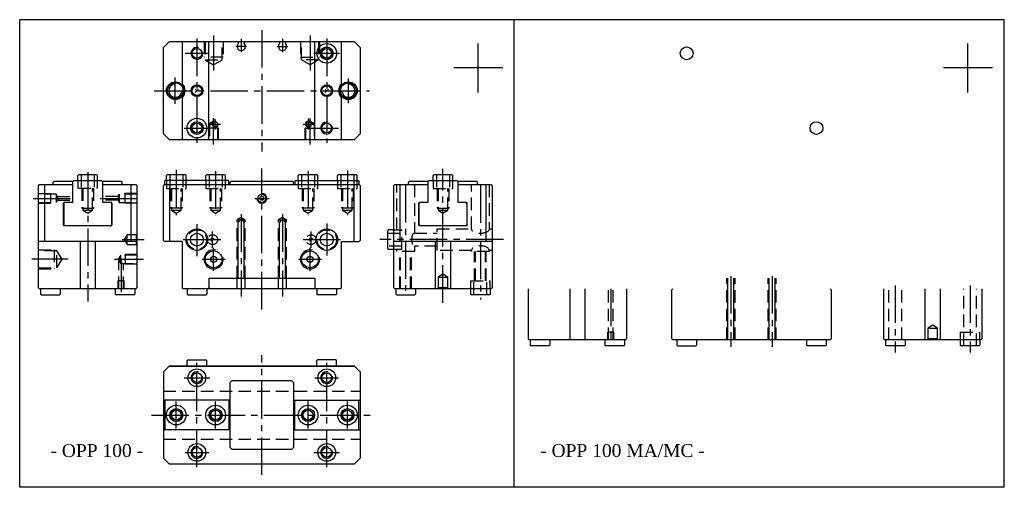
# Model space of a CAD drawing. Header units: millimetres. Extents: x 771 to 1272, y -229 to 9.
import ezdxf

# ---------------------------------------------------------------- set-up
doc = ezdxf.new("R2010")
doc.units = ezdxf.units.MM
doc.linetypes.add('CENTER2', pattern=[28.575, 19.05, -3.175, 3.175, -3.175])
doc.linetypes.add('DASHED2', pattern=[9.525, 6.35, -3.175])
doc.layers.add('1', color=2, linetype='DASHED2')
doc.layers.add('2', color=1, linetype='CENTER2')
doc.styles.get("Standard").update_dxf_attribs({"font": 'isocp.shx', "bigfont": 'chineset.shx'})

msp = doc.modelspace()

# ---------------------------------------------------------------- linework, layer by layer
at = {"color": 7}
for p, q in [((771.03, -228.62), (771.03, 9.15)), ((1059.12, 9.15), (771.03, 9.15)), ((1271.5, 9.15), (978.02, 9.15)), ((1022.39, -228.62), (1022.39, 9.15)), ((1022.39, -228.62), (1022.39, 9.15)), ((1271.5, -228.62), (1271.5, 9.15)), ((847.12, -1.96), (844.12, -4.96)), ((844.12, -48.96), (844.12, -4.96)), ((847.12, -1.96), (941.12, -1.96)), ((853.62, -1.96), (853.62, -23.39)), ((867.12, -51.96), (867.12, -1.96)), ((882.12, -2.16), (881.92, -1.96)), ((882.12, -2.16), (882.12, -2.99)), ((885.32, -1.96), (885.12, -2.16)), ((885.12, -2.16), (885.12, -2.99)), ((902.92, -1.96), (903.12, -2.16)), ((903.12, -2.16), (903.12, -2.99)), ((906.12, -2.16), (906.32, -1.96)), ((906.12, -2.16), (906.12, -2.99)), ((921.12, -51.96), (921.12, -1.96)), ((934.62, -23.39), (934.62, -1.96)), ((944.12, -4.96), (941.12, -1.96)), ((944.12, -4.96), (944.12, -48.96)), ((1004.12, -27.88), (1004.12, -2.88)), ((1253.02, -27.88), (1253.02, -2.88)), ((1016.62, -15.38), (991.62, -15.38)), ((1265.52, -15.38), (1240.52, -15.38)), ((861.12, -26.96), (860.27, -26.11)), ((860.27, -27.81), (861.96, -26.11)), ((927.12, -26.96), (926.27, -26.11)), ((926.27, -27.81), (927.96, -26.11)), ((853.62, -30.53), (853.62, -51.96)), ((934.62, -51.96), (934.62, -30.53)), ((844.12, -48.96), (847.12, -51.96)), ((941.12, -51.96), (944.12, -48.96)), ((941.12, -51.96), (847.12, -51.96)), ((800.62, -70), (800.92, -69.7)), ((800.62, -72.7), (800.62, -70)), ((810.32, -69.7), (800.92, -69.7)), ((810.32, -69.7), (810.62, -70)), ((810.62, -72.7), (810.62, -70)), ((845.62, -70), (845.92, -69.7)), ((845.62, -72.7), (845.62, -70)), ((855.32, -69.7), (845.92, -69.7)), ((855.32, -69.7), (855.62, -70)), ((855.62, -72.7), (855.62, -70)), ((865.62, -70), (865.92, -69.7)), ((865.62, -72.7), (865.62, -70)), ((875.32, -69.7), (865.92, -69.7)), ((875.32, -69.7), (875.62, -70)), ((875.62, -72.7), (875.62, -70)), ((912.62, -70), (912.92, -69.7)), ((912.62, -72.7), (912.62, -70)), ((922.32, -69.7), (912.92, -69.7)), ((922.32, -69.7), (922.62, -70)), ((922.62, -72.7), (922.62, -70)), ((932.62, -70), (932.92, -69.7)), ((932.62, -72.7), (932.62, -70)), ((942.32, -69.7), (932.92, -69.7)), ((942.32, -69.7), (942.62, -70)), ((942.62, -72.7), (942.62, -70)), ((981.19, -70), (981.49, -69.7)), ((981.19, -72.7), (981.19, -70)), ((990.89, -69.7), (981.49, -69.7)), ((990.89, -69.7), (991.19, -70)), ((991.19, -72.7), (991.19, -70)), ((780.72, -75.1), (781.12, -74.7)), ((781.12, -74.7), (798.12, -74.7)), ((783.62, -74.7), (783.62, -103.7)), ((788.42, -73.2), (788.12, -73.5)), ((788.12, -74.7), (788.12, -73.5)), ((798.12, -73.2), (788.42, -73.2)), ((798.12, -73.2), (798.62, -72.7)), ((798.12, -83.3), (798.12, -73.2)), ((798.62, -72.7), (812.62, -72.7)), ((812.62, -72.7), (813.12, -73.2)), ((813.12, -73.2), (813.12, -83.3)), ((822.82, -73.2), (813.12, -73.2)), ((813.12, -74.7), (830.12, -74.7)), ((822.82, -73.2), (823.12, -73.5)), ((823.12, -74.7), (823.12, -73.5)), ((827.62, -103.7), (827.62, -74.7)), ((830.52, -75.1), (830.12, -74.7)), ((844.12, -75.2), (844.62, -74.7)), ((844.92, -72.7), (844.62, -73)), ((844.62, -73), (844.62, -74.7)), ((844.62, -74.7), (943.62, -74.7)), ((877.02, -72.7), (844.92, -72.7)), ((847.12, -75.2), (846.62, -74.7)), ((877.32, -73), (877.02, -72.7)), ((877.32, -74.7), (877.32, -73)), ((878.02, -73.5), (878.32, -73.2)), ((878.02, -74.7), (878.02, -73.5)), ((909.92, -73.2), (878.32, -73.2)), ((909.92, -73.2), (910.22, -73.5)), ((910.22, -74.7), (910.22, -73.5)), ((910.92, -73), (911.22, -72.7)), ((910.92, -73), (910.92, -74.7)), ((911.22, -72.7), (943.32, -72.7)), ((941.62, -74.7), (941.12, -75.2)), ((943.62, -73), (943.32, -72.7)), ((943.62, -74.7), (943.62, -73)), ((943.62, -74.7), (944.12, -75.2)), ((961.69, -74.7), (961.29, -75.1)), ((961.69, -74.7), (978.69, -74.7)), ((964.19, -74.7), (964.19, -103.7)), ((968.99, -73.2), (968.69, -73.5)), ((968.69, -74.7), (968.69, -73.5)), ((978.69, -73.2), (968.99, -73.2)), ((978.69, -73.2), (979.19, -72.7)), ((978.69, -83.3), (978.69, -73.2)), ((979.19, -72.7), (993.19, -72.7)), ((993.19, -72.7), (993.69, -73.2)), ((993.69, -73.2), (993.69, -83.3)), ((1003.39, -73.2), (993.69, -73.2)), ((993.69, -74.7), (1010.69, -74.7)), ((1003.39, -73.2), (1003.69, -73.5)), ((1003.69, -74.7), (1003.69, -73.5)), ((1008.19, -103.7), (1008.19, -74.7)), ((1011.19, -75.2), (1010.69, -74.7)), ((780.62, -127.2), (780.62, -75.2)), ((830.52, -75.1), (830.52, -95.7)), ((844.12, -103.2), (844.12, -75.2)), ((847.12, -75.2), (847.12, -103.7)), ((941.12, -103.7), (941.12, -75.2)), ((944.12, -75.2), (944.12, -103.2)), ((961.29, -95.7), (961.29, -75.1)), ((1011.19, -75.2), (1011.19, -127.2)), ((793.32, -95.3), (793.32, -84.1)), ((793.42, -84.3), (794.02, -83.7)), ((793.42, -84.3), (793.42, -95.1)), ((793.72, -83.7), (797.72, -83.7)), ((813.52, -83.7), (817.52, -83.7)), ((817.82, -84.3), (817.22, -83.7)), ((817.82, -84.3), (817.22, -83.7)), ((817.82, -84.3), (817.82, -95.1)), ((817.92, -95.3), (817.92, -84.1)), ((973.89, -95.3), (973.89, -84.1)), ((973.99, -84.3), (974.59, -83.7)), ((973.99, -84.3), (973.99, -95.1)), ((974.29, -83.7), (978.29, -83.7)), ((994.09, -83.7), (998.09, -83.7)), ((998.39, -84.3), (997.79, -83.7)), ((998.39, -84.3), (998.39, -95.1)), ((998.49, -95.7), (998.49, -84.1)), ((882.12, -122.3), (882.12, -94.15)), ((885.12, -122.3), (885.12, -94.15)), ((903.12, -122.3), (903.12, -94.15)), ((906.12, -122.3), (906.12, -94.15)), ((794.02, -95.7), (793.42, -95.1)), ((794.02, -95.7), (793.42, -95.1)), ((817.52, -95.7), (793.72, -95.7)), ((817.22, -95.7), (817.82, -95.1)), ((817.22, -95.7), (817.82, -95.1)), ((830.52, -95.7), (830.62, -95.7)), ((830.62, -95.7), (830.62, -127.2)), ((958.19, -98), (958.49, -97.7)), ((958.19, -107.4), (958.19, -98)), ((961.19, -97.7), (958.49, -97.7)), ((961.19, -97.7), (961.19, -95.7)), ((961.19, -95.7), (961.29, -95.7)), ((961.19, -127.2), (961.19, -97.7)), ((974.59, -95.7), (973.99, -95.1)), ((998.49, -95.7), (974.29, -95.7)), ((997.79, -95.7), (998.39, -95.1)), ((830.62, -103.7), (780.62, -103.7)), ((801.87, -127.7), (801.87, -103.7)), ((809.37, -103.7), (809.37, -127.7)), ((844.62, -103.7), (844.12, -103.2)), ((853.62, -103.7), (844.62, -103.7)), ((853.62, -103.7), (853.62, -127.2)), ((934.62, -127.2), (934.62, -103.7)), ((934.62, -103.7), (943.62, -103.7)), ((943.62, -103.7), (944.12, -103.2)), ((1011.19, -103.7), (961.19, -103.7)), ((982.44, -127.7), (982.44, -103.7)), ((989.94, -103.7), (989.94, -127.7)), ((958.49, -107.7), (958.19, -107.4)), ((961.19, -107.7), (958.49, -107.7)), ((867.12, -122.3), (867.12, -127.35)), ((867.12, -122.3), (867.12, -127.2)), ((867.12, -122.3), (921.12, -122.3)), ((881.52, -127.65), (881.52, -122.3)), ((885.72, -127.65), (885.72, -122.3)), ((902.52, -127.65), (902.52, -122.3)), ((906.72, -127.65), (906.72, -122.3)), ((921.12, -122.3), (921.12, -127.35)), ((921.12, -122.3), (921.12, -127.2)), ((1131.02, -153.7), (1131.02, -122.3)), ((1134.02, -153.7), (1134.02, -122.3)), ((1152.02, -153.7), (1152.02, -122.3)), ((1155.02, -153.7), (1155.02, -122.3)), ((781.12, -127.7), (780.62, -127.2)), ((830.12, -127.7), (781.12, -127.7)), ((781.62, -127.7), (781.62, -130.4)), ((791.62, -127.7), (791.62, -130.4)), ((819.62, -127.7), (819.62, -130.4)), ((829.62, -127.7), (829.62, -130.4)), ((830.12, -127.7), (830.62, -127.2)), ((854.12, -127.7), (853.62, -127.2)), ((866.62, -127.7), (854.12, -127.7)), ((856.12, -127.7), (856.12, -130.4)), ((866.12, -127.7), (866.12, -130.4)), ((867.12, -127.2), (866.62, -127.7)), ((867.12, -127.35), (867.42, -127.65)), ((920.82, -127.65), (867.42, -127.65)), ((920.82, -127.65), (921.12, -127.35)), ((921.12, -127.2), (921.62, -127.7)), ((934.12, -127.7), (921.62, -127.7)), ((922.12, -127.7), (922.12, -130.4)), ((932.12, -127.7), (932.12, -130.4)), ((934.12, -127.7), (934.62, -127.2)), ((961.69, -127.7), (961.19, -127.2)), ((1010.69, -127.7), (961.69, -127.7)), ((962.19, -127.7), (962.19, -130.4)), ((972.19, -127.7), (972.19, -130.4)), ((1000.19, -127.7), (1000.19, -130.4)), ((1010.19, -127.7), (1010.19, -130.4)), ((1010.69, -127.7), (1011.19, -127.2)), ((1029.53, -127.7), (1029.53, -153.2)), ((1050.78, -153.7), (1050.78, -127.7)), ((1058.28, -127.7), (1058.28, -153.7)), ((1079.53, -127.7), (1079.53, -153.2)), ((1103.02, -127.7), (1102.52, -128.2)), ((1102.52, -153.2), (1102.52, -128.2)), ((1183.02, -127.7), (1183.52, -128.2)), ((1183.52, -128.2), (1183.52, -153.2)), ((1210.1, -127.7), (1210.1, -153.2)), ((1231.35, -153.7), (1231.35, -127.7)), ((1238.85, -127.7), (1238.85, -153.7)), ((1260.1, -127.7), (1260.1, -153.2)), ((781.92, -130.7), (781.62, -130.4)), ((781.92, -130.7), (791.32, -130.7)), ((791.62, -130.4), (791.32, -130.7)), ((819.62, -130.4), (819.92, -130.7)), ((829.32, -130.7), (819.92, -130.7)), ((829.32, -130.7), (829.62, -130.4)), ((856.42, -130.7), (856.12, -130.4)), ((856.42, -130.7), (865.82, -130.7)), ((866.12, -130.4), (865.82, -130.7)), ((922.12, -130.4), (922.42, -130.7)), ((931.82, -130.7), (922.42, -130.7)), ((931.82, -130.7), (932.12, -130.4)), ((962.49, -130.7), (962.19, -130.4)), ((962.49, -130.7), (971.89, -130.7)), ((972.19, -130.4), (971.89, -130.7)), ((1000.19, -130.4), (1000.49, -130.7)), ((1009.89, -130.7), (1000.49, -130.7)), ((1009.89, -130.7), (1010.19, -130.4)), ((1030.03, -153.7), (1029.53, -153.2)), ((1079.03, -153.7), (1030.03, -153.7)), ((1030.53, -153.7), (1030.53, -156.4)), ((1040.53, -153.7), (1040.53, -156.4)), ((1068.53, -153.7), (1068.53, -156.4)), ((1078.53, -153.7), (1078.53, -156.4)), ((1079.03, -153.7), (1079.53, -153.2)), ((1102.52, -153.2), (1103.02, -153.7)), ((1183.02, -153.7), (1103.02, -153.7)), ((1105.02, -153.7), (1105.02, -156.4)), ((1115.02, -153.7), (1115.02, -156.4)), ((1171.02, -153.7), (1171.02, -156.4)), ((1181.02, -153.7), (1181.02, -156.4)), ((1183.02, -153.7), (1183.52, -153.2)), ((1210.6, -153.7), (1210.1, -153.2)), ((1259.6, -153.7), (1210.6, -153.7)), ((1211.1, -153.7), (1211.1, -156.4)), ((1221.1, -153.7), (1221.1, -156.4)), ((1249.1, -153.7), (1249.1, -156.4)), ((1259.1, -153.7), (1259.1, -156.4)), ((1259.6, -153.7), (1260.1, -153.2)), ((1030.53, -156.4), (1030.83, -156.7)), ((1040.23, -156.7), (1030.83, -156.7)), ((1040.23, -156.7), (1040.53, -156.4)), ((1068.53, -156.4), (1068.83, -156.7)), ((1078.23, -156.7), (1068.83, -156.7)), ((1078.23, -156.7), (1078.53, -156.4)), ((1105.32, -156.7), (1105.02, -156.4)), ((1105.32, -156.7), (1114.72, -156.7)), ((1115.02, -156.4), (1114.72, -156.7)), ((1171.02, -156.4), (1171.32, -156.7)), ((1180.72, -156.7), (1171.32, -156.7)), ((1180.72, -156.7), (1181.02, -156.4)), ((1211.1, -156.4), (1211.4, -156.7)), ((1220.8, -156.7), (1211.4, -156.7)), ((1220.8, -156.7), (1221.1, -156.4)), ((1249.1, -156.4), (1249.4, -156.7)), ((1258.8, -156.7), (1249.4, -156.7)), ((1258.8, -156.7), (1259.1, -156.4)), ((856.12, -164.18), (856.42, -163.88)), ((856.12, -166.88), (856.12, -164.18)), ((856.42, -163.88), (865.82, -163.88)), ((865.82, -163.88), (866.12, -164.18)), ((866.12, -166.88), (866.12, -164.18)), ((922.42, -163.88), (922.12, -164.18)), ((922.12, -166.88), (922.12, -164.18)), ((931.82, -163.88), (922.42, -163.88)), ((932.12, -164.18), (931.82, -163.88)), ((932.12, -166.88), (932.12, -164.18)), ((847.12, -166.88), (844.12, -169.88)), ((844.12, -169.88), (844.12, -213.88)), ((847.02, -166.98), (941.22, -166.98)), ((847.12, -166.88), (941.12, -166.88)), ((944.12, -169.88), (941.12, -166.88)), ((944.12, -169.88), (944.12, -213.88)), ((878.02, -175.38), (879.02, -174.38)), ((879.02, -174.38), (909.22, -174.38)), ((909.22, -174.38), (910.22, -175.38)), ((878.02, -208.38), (878.02, -175.38)), ((910.22, -175.38), (910.22, -208.38)), ((878.02, -184.38), (844.12, -184.38)), ((844.77, -184.38), (844.77, -199.38)), ((877.47, -199.38), (877.47, -184.38)), ((910.22, -184.38), (944.12, -184.38)), ((910.77, -184.38), (910.77, -199.38)), ((943.47, -199.38), (943.47, -184.38)), ((878.02, -199.38), (844.12, -199.38)), ((910.22, -199.38), (944.12, -199.38)), ((879.02, -209.38), (878.02, -208.38)), ((909.22, -209.38), (879.02, -209.38)), ((910.22, -208.38), (909.22, -209.38)), ((844.12, -213.88), (847.12, -216.88)), ((941.12, -216.88), (944.12, -213.88)), ((941.12, -216.88), (847.12, -216.88)), ((1059.12, -228.62), (771.03, -228.62)), ((1271.5, -228.62), (978.02, -228.62))]:
    msp.add_line(p, q, dxfattribs=at)
at = {"color": 7, "ltscale": 0.4}
for p, q in [((869.12, -102.7), (868.27, -101.86)), ((868.27, -103.55), (869.96, -101.86)), ((919.12, -102.7), (918.27, -101.86)), ((918.27, -103.55), (919.96, -101.86))]:
    msp.add_line(p, q, dxfattribs=at)
at = {"color": 7}
for centre, radius in [((927.12, -7.96), 5), ((927.12, -7.96), 3.25), ((1110.02, -7.96), 3.25), ((861.12, -7.96), 2.46), ((927.12, -7.96), 2.46), ((850.12, -26.96), 4.5), ((850.12, -26.96), 4), ((861.12, -26.96), 3), ((861.12, -26.96), 2.5), ((927.12, -26.96), 3), ((927.12, -26.96), 2.5), ((938.12, -26.96), 4.5), ((938.12, -26.96), 4), ((861.12, -45.96), 5), ((861.12, -45.96), 3.25), ((861.12, -45.96), 2.46), ((870.42, -43.96), 1.23), ((917.82, -43.96), 1.23), ((927.12, -45.96), 2.46), ((1176.02, -45.96), 3.25), ((894.12, -81.7), 2.1), ((894.12, -81.7), 1), ((861.12, -102.7), 5.5), ((861.12, -102.7), 3.3), ((927.12, -102.7), 5.5), ((927.12, -102.7), 3.3), ((869.62, -112.7), 4.28), ((918.62, -112.7), 4.28), ((869.62, -112.7), 1.5), ((918.62, -112.7), 1.5), ((861.12, -172.88), 4.5), ((927.12, -172.88), 4.5), ((861.12, -172.88), 2.46), ((927.12, -172.88), 2.46), ((850.62, -191.88), 5), ((850.62, -191.88), 3.3), ((850.62, -191.88), 2.46), ((870.62, -191.88), 5), ((870.62, -191.88), 3.3), ((870.62, -191.88), 2.46), ((917.62, -191.88), 5), ((917.62, -191.88), 3.3), ((917.62, -191.88), 2.46), ((937.62, -191.88), 5), ((937.62, -191.88), 3.3), ((937.62, -191.88), 2.46), ((861.12, -210.88), 4.5), ((861.12, -210.88), 2.46), ((927.12, -210.88), 4.5), ((927.12, -210.88), 2.46)]:
    msp.add_circle(centre, radius, dxfattribs=at)
for centre, radius, start, end in [((861.12, -7.96), 3, 75, 15), ((883.62, -4.46), 2.1, 135.5847, 44.4153), ((904.62, -4.46), 2.1, 135.5847, 44.4153), ((927.12, -7.96), 3, 75, 15), ((850.12, -26.96), 3.35, 90, 0), ((850.12, -26.96), 5, 314.427, 45.573), ((938.12, -26.96), 5, 134.427, 225.573), ((938.12, -26.96), 3.35, 180, 90), ((861.12, -45.96), 3, 75, 15), ((870.42, -43.96), 1.5, 75, 15), ((917.82, -43.96), 1.5, 75, 15), ((927.12, -45.96), 3, 75, 15), ((894.12, -81.7), 2.5, 180, 90), ((793.72, -84.1), 0.4, 90, 180), ((797.72, -83.3), 0.4, 270, 0), ((813.52, -83.3), 0.4, 180, 270), ((817.52, -84.1), 0.4, 0, 90), ((974.29, -84.1), 0.4, 90, 180), ((978.29, -83.3), 0.4, 270, 0), ((994.09, -83.3), 0.4, 180, 270), ((998.09, -84.1), 0.4, 0, 90), ((883.62, -94.15), 1.5, 0, 180), ((904.62, -94.15), 1.5, 0, 180), ((793.72, -95.3), 0.4, 180, 270), ((817.52, -95.3), 0.4, 270, 0), ((974.29, -95.3), 0.4, 180, 270), ((869.62, -112.7), 4.86, 75, 15), ((918.62, -112.7), 4.86, 75, 15), ((861.12, -172.88), 3, 75, 15), ((927.12, -172.88), 3, 75, 15), ((850.62, -191.88), 3, 75, 15), ((870.62, -191.88), 3, 75, 15), ((917.62, -191.88), 3, 75, 15), ((937.62, -191.88), 3, 75, 15), ((861.12, -210.88), 3, 75, 15), ((927.12, -210.88), 3, 75, 15)]:
    msp.add_arc(centre, radius, start, end, dxfattribs=at)
at = {"layer": '1', "color": 7}
for p, q in [((864.75, -1.96), (864.75, -9.96)), ((865.33, -1.96), (865.33, -11.31)), ((873.9, -11.31), (873.9, -1.96)), ((874.48, -1.96), (874.48, -9.96)), ((913.75, -1.96), (913.75, -9.96)), ((914.33, -11.31), (914.33, -1.96)), ((922.9, -1.96), (922.9, -11.31)), ((923.48, -1.96), (923.48, -9.96)), ((874.48, -9.96), (864.75, -9.96)), ((913.75, -9.96), (923.48, -9.96)), ((865.33, -11.31), (869.62, -13.88)), ((865.33, -11.31), (873.9, -11.31)), ((869.62, -13.88), (873.9, -11.31)), ((918.62, -13.88), (914.33, -11.31)), ((922.9, -11.31), (914.33, -11.31)), ((922.9, -11.31), (918.62, -13.88)), ((869.62, -42.46), (867.55, -43.7)), ((867.55, -43.7), (867.55, -51.96)), ((867.55, -43.7), (869.21, -43.7)), ((869.62, -42.46), (870.13, -42.76)), ((871.61, -43.65), (871.68, -43.7)), ((871.62, -43.7), (871.68, -43.7)), ((871.68, -51.96), (871.68, -43.7)), ((916.63, -43.65), (916.55, -43.7)), ((916.55, -51.96), (916.55, -43.7)), ((916.61, -43.7), (916.55, -43.7)), ((918.62, -42.46), (918.11, -42.76)), ((918.62, -42.46), (920.68, -43.7)), ((920.68, -43.7), (919.02, -43.7)), ((920.68, -43.7), (920.68, -51.96)), ((872.12, -45.96), (867.12, -45.96)), ((867.12, -51.96), (867.12, -45.96)), ((872.12, -51.96), (872.12, -45.96)), ((916.12, -51.96), (916.12, -45.96)), ((916.12, -45.96), (921.12, -45.96)), ((921.12, -51.96), (921.12, -45.96)), ((802.32, -69.7), (802.32, -76.6)), ((808.92, -69.7), (808.92, -76.6)), ((847.32, -69.7), (847.32, -76.7)), ((853.92, -69.71), (853.92, -76.71)), ((867.32, -69.7), (867.32, -76.7)), ((873.92, -69.71), (873.92, -76.71)), ((914.32, -69.7), (914.32, -76.7)), ((920.92, -69.71), (920.92, -76.71)), ((934.32, -69.7), (934.32, -76.7)), ((940.92, -69.71), (940.92, -76.71)), ((982.89, -69.7), (982.89, -76.7)), ((989.49, -69.7), (989.49, -76.7)), ((800.32, -72.7), (800.62, -73)), ((800.62, -72.7), (800.62, -76.3)), ((810.62, -73), (810.92, -72.7)), ((810.62, -76.3), (810.62, -72.7)), ((845.32, -72.7), (845.62, -73)), ((845.62, -72.7), (845.62, -76.7)), ((855.62, -73), (855.92, -72.7)), ((855.62, -76.7), (855.62, -72.7)), ((865.32, -72.7), (865.62, -73)), ((865.62, -72.7), (865.62, -76.7)), ((875.62, -73), (875.92, -72.7)), ((875.62, -76.7), (875.62, -72.7)), ((912.32, -72.7), (912.62, -73)), ((912.62, -72.7), (912.62, -76.7)), ((922.62, -73), (922.92, -72.7)), ((922.62, -76.7), (922.62, -72.7)), ((932.32, -72.7), (932.62, -73)), ((932.62, -72.7), (932.62, -76.7)), ((942.62, -73), (942.92, -72.7)), ((942.62, -76.7), (942.62, -72.7)), ((962.69, -97.7), (962.69, -74.7)), ((971.69, -74.7), (971.69, -99.4)), ((980.89, -72.7), (981.19, -73)), ((981.19, -72.7), (981.19, -76.7)), ((991.19, -73), (991.49, -72.7)), ((991.19, -76.7), (991.19, -72.7)), ((1000.69, -97.2), (1000.69, -74.7)), ((1009.69, -74.7), (1009.69, -97.2)), ((780.62, -79.2), (786.62, -79.2)), ((789.62, -79.64), (780.62, -79.64)), ((786.62, -79.2), (786.62, -84.2)), ((789.62, -79.64), (789.62, -83.77)), ((790.24, -80.7), (789.62, -79.64)), ((800.92, -76.6), (800.62, -76.3)), ((800.92, -76.6), (810.32, -76.6)), ((802.62, -76.6), (802.62, -86.85)), ((803.16, -76.6), (803.16, -87.68)), ((808.08, -87.68), (808.08, -76.6)), ((808.62, -76.6), (808.62, -86.85)), ((810.32, -76.6), (810.62, -76.3)), ((821.01, -80.7), (821.62, -79.64)), ((830.52, -79.64), (821.62, -79.64)), ((821.62, -79.64), (821.62, -83.77)), ((830.52, -79.2), (824.52, -79.2)), ((824.52, -79.2), (824.52, -84.2)), ((845.92, -76.7), (845.62, -76.4)), ((845.62, -76.7), (855.62, -76.7)), ((847.62, -76.7), (847.62, -86.7)), ((848.16, -76.7), (848.16, -87.68)), ((853.07, -87.68), (853.07, -76.7)), ((853.62, -76.7), (853.62, -86.7)), ((855.32, -76.7), (855.62, -76.4)), ((865.92, -76.7), (865.62, -76.4)), ((865.62, -76.7), (875.62, -76.7)), ((867.62, -76.7), (867.62, -86.7)), ((868.16, -76.7), (868.16, -87.68)), ((873.07, -87.68), (873.07, -76.7)), ((873.62, -76.7), (873.62, -86.7)), ((875.32, -76.7), (875.62, -76.4)), ((912.92, -76.7), (912.62, -76.4)), ((912.62, -76.7), (922.62, -76.7)), ((914.62, -76.7), (914.62, -86.7)), ((915.16, -76.7), (915.16, -87.68)), ((920.07, -87.68), (920.07, -76.7)), ((920.62, -76.7), (920.62, -86.7)), ((922.32, -76.7), (922.62, -76.4)), ((932.92, -76.7), (932.62, -76.4)), ((932.62, -76.7), (942.62, -76.7)), ((934.62, -76.7), (934.62, -86.7)), ((935.16, -76.7), (935.16, -87.68)), ((940.07, -87.68), (940.07, -76.7)), ((940.62, -76.7), (940.62, -86.7)), ((942.32, -76.7), (942.62, -76.4)), ((981.49, -76.7), (981.19, -76.4)), ((981.19, -76.7), (991.19, -76.7)), ((983.19, -76.7), (983.19, -86.7)), ((983.74, -76.7), (983.74, -87.68)), ((988.65, -87.68), (988.65, -76.7)), ((989.19, -76.7), (989.19, -86.7)), ((990.89, -76.7), (991.19, -76.4)), ((780.62, -83.77), (789.62, -83.77)), ((780.62, -84.2), (786.62, -84.2)), ((790.24, -82.7), (789.62, -83.77)), ((790.24, -80.7), (798.12, -80.7)), ((790.24, -80.7), (790.24, -82.7)), ((790.24, -82.7), (798.12, -82.7)), ((821.01, -80.7), (813.12, -80.7)), ((821.01, -82.7), (813.12, -82.7)), ((821.01, -80.7), (821.01, -82.7)), ((821.01, -82.7), (821.62, -83.77)), ((821.62, -83.77), (830.52, -83.77)), ((830.52, -84.2), (824.52, -84.2)), ((808.62, -86.85), (802.62, -86.85)), ((803.16, -87.68), (805.62, -89.16)), ((803.16, -87.68), (808.08, -87.68)), ((805.62, -89.16), (808.08, -87.68)), ((853.62, -86.7), (847.62, -86.7)), ((848.16, -87.68), (850.62, -89.16)), ((848.16, -87.68), (853.07, -87.68)), ((850.62, -89.16), (853.07, -87.68)), ((873.62, -86.7), (867.62, -86.7)), ((868.16, -87.68), (870.62, -89.16)), ((868.16, -87.68), (873.07, -87.68)), ((870.62, -89.16), (873.07, -87.68)), ((920.62, -86.7), (914.62, -86.7)), ((915.16, -87.68), (917.62, -89.16)), ((915.16, -87.68), (920.07, -87.68)), ((917.62, -89.16), (920.07, -87.68)), ((940.62, -86.7), (934.62, -86.7)), ((935.16, -87.68), (937.62, -89.16)), ((935.16, -87.68), (940.07, -87.68)), ((937.62, -89.16), (940.07, -87.68)), ((983.19, -86.7), (989.19, -86.7)), ((983.74, -87.68), (986.19, -89.16)), ((983.74, -87.68), (988.65, -87.68)), ((986.19, -89.16), (988.65, -87.68)), ((883.62, -91.39), (881.52, -92.65)), ((881.52, -122.3), (881.52, -92.65)), ((881.52, -92.65), (885.72, -92.65)), ((883.62, -91.39), (885.72, -92.65)), ((885.72, -122.3), (885.72, -92.65)), ((904.62, -91.39), (902.52, -92.65)), ((902.52, -122.3), (902.52, -92.65)), ((902.52, -92.65), (906.72, -92.65)), ((904.62, -91.39), (906.72, -92.65)), ((906.72, -122.3), (906.72, -92.65)), ((830.32, -100.2), (830.62, -99.9)), ((958.19, -99.4), (965.19, -99.4)), ((961.19, -97.7), (965.19, -97.7)), ((965.19, -107.7), (965.19, -97.7)), ((971.69, -99.4), (983.19, -99.4)), ((983.19, -97.2), (1000.69, -97.2)), ((983.19, -108.2), (983.19, -97.2)), ((1009.69, -97.2), (1011.19, -97.2)), ((825.62, -100.2), (824.12, -102.7)), ((824.12, -102.7), (825.62, -105.2)), ((830.32, -100.2), (825.62, -100.2)), ((825.62, -105.2), (825.62, -100.2)), ((830.32, -100.2), (830.32, -105.2)), ((780.62, -107.84), (788.62, -107.84)), ((789.97, -108.42), (780.62, -108.42)), ((788.62, -107.84), (788.62, -117.57)), ((792.55, -112.7), (789.97, -108.42)), ((789.97, -116.99), (789.97, -108.42)), ((825.62, -105.2), (830.32, -105.2)), ((830.32, -105.2), (830.62, -105.5)), ((965.19, -106), (958.19, -106)), ((965.19, -107.7), (961.19, -107.7)), ((962.69, -108.7), (962.69, -107.7)), ((971.69, -108.7), (962.69, -108.7)), ((964.19, -127.7), (964.19, -108.7)), ((964.64, -127.7), (964.64, -108.7)), ((969.74, -127.7), (969.74, -108.7)), ((970.19, -127.7), (970.19, -108.7)), ((971.69, -106), (971.69, -108.7)), ((983.19, -106), (971.69, -106)), ((1000.69, -108.2), (983.19, -108.2)), ((1000.69, -108.7), (1000.69, -108.2)), ((1009.69, -108.7), (1000.69, -108.7)), ((1002.19, -123.7), (1002.19, -108.7)), ((1002.64, -123.7), (1002.64, -108.7)), ((1007.74, -123.7), (1007.74, -108.7)), ((1008.19, -123.7), (1008.19, -108.7)), ((1009.69, -108.2), (1009.69, -108.7)), ((1011.19, -108.2), (1009.69, -108.2)), ((789.97, -116.99), (792.55, -112.7)), ((822.36, -110.64), (821.12, -112.7)), ((821.12, -112.7), (822.36, -114.77)), ((821.42, -127.7), (821.42, -113.21)), ((830.62, -110.64), (822.36, -110.64)), ((822.36, -114.77), (822.36, -110.64)), ((822.36, -114.77), (830.62, -114.77)), ((823.82, -127.7), (823.82, -114.77)), ((830.62, -110.2), (824.62, -110.2)), ((824.62, -110.2), (824.62, -115.2)), ((780.62, -116.99), (789.97, -116.99)), ((780.62, -117.57), (788.62, -117.57)), ((830.62, -115.2), (824.62, -115.2)), ((824.12, -123.7), (821.12, -123.7)), ((821.12, -127.7), (821.12, -123.7)), ((824.12, -127.7), (824.12, -123.7)), ((986.19, -120.2), (983.69, -121.7)), ((983.69, -121.7), (983.69, -127.2)), ((983.69, -121.7), (988.69, -121.7)), ((988.69, -121.7), (986.19, -120.2)), ((988.69, -127.2), (988.69, -121.7)), ((1000.19, -123.7), (1000.19, -127.7)), ((1000.19, -123.7), (1010.19, -123.7)), ((1001.94, -130.7), (1001.94, -123.7)), ((1008.44, -130.7), (1008.44, -123.7)), ((1010.19, -127.7), (1010.19, -123.7)), ((1130.42, -153.7), (1130.42, -122.3)), ((1134.62, -153.7), (1134.62, -122.3)), ((1151.42, -153.7), (1151.42, -122.3)), ((1155.62, -153.7), (1155.62, -122.3)), ((983.69, -127.2), (983.19, -127.7)), ((988.69, -127.2), (983.69, -127.2)), ((988.69, -127.2), (989.19, -127.7)), ((1000.19, -127.4), (999.89, -127.7)), ((1010.49, -127.7), (1010.19, -127.4)), ((1070.33, -153.7), (1070.33, -127.7)), ((1072.73, -153.7), (1072.73, -127.7)), ((1212.85, -153.7), (1212.85, -127.7)), ((1219.35, -153.7), (1219.35, -127.7)), ((1250.85, -156.7), (1250.85, -127.7)), ((1257.35, -156.7), (1257.35, -127.7)), ((1073.03, -149.7), (1070.03, -149.7)), ((1070.03, -153.7), (1070.03, -149.7)), ((1073.03, -153.7), (1073.03, -149.7)), ((1235.1, -146.2), (1232.6, -147.7)), ((1232.6, -147.7), (1232.6, -153.2)), ((1232.6, -147.7), (1237.6, -147.7)), ((1237.6, -147.7), (1235.1, -146.2)), ((1237.6, -153.2), (1237.6, -147.7)), ((1249.1, -149.7), (1249.1, -153.7)), ((1249.1, -149.7), (1259.1, -149.7)), ((1259.1, -153.7), (1259.1, -149.7)), ((1232.6, -153.2), (1232.1, -153.7)), ((1237.6, -153.2), (1232.6, -153.2)), ((1237.6, -153.2), (1238.1, -153.7)), ((1249.1, -153.4), (1248.8, -153.7)), ((1259.4, -153.7), (1259.1, -153.4)), ((844.12, -179.68), (944.12, -179.68)), ((844.12, -204.08), (944.12, -204.08))]:
    msp.add_line(p, q, dxfattribs=at)
for centre, radius in [((861.12, -102.7), 5), ((927.12, -102.7), 5), ((869.12, -102.7), 2.5), ((919.12, -102.7), 2.5)]:
    msp.add_circle(centre, radius, dxfattribs=at)
for centre, major_axis, ratio in [((971.69, -102.7), (0, -3.3), 0.436725), ((1005.19, -108.2), (-4.5, 0), 0.519494)]:
    msp.add_ellipse(centre, major_axis=major_axis, ratio=ratio, start_param=3.141593, end_param=6.283185, dxfattribs=at)
at = {"layer": '1', "color": 7, "extrusion": (0, 0, -1)}
msp.add_ellipse((1005.19, -97.2), major_axis=(-4.5, 0), ratio=0.519494, start_param=3.141593, end_param=6.283185, dxfattribs=at)
at = {"layer": '2', "color": 7}
for p, q in [((869.62, 1.09), (869.62, -16.76)), ((894.12, 3.89), (894.12, -57.81)), ((918.62, 1.09), (918.62, -16.76)), ((861.12, -0.44), (861.12, -53.48)), ((886.31, -4.46), (880.92, -4.46)), ((883.62, -0.62), (883.62, -7.36)), ((901.92, -4.46), (907.31, -4.46)), ((904.62, -0.62), (904.62, -7.36)), ((927.12, -0.44), (927.12, -53.48)), ((855.1, -7.96), (867.13, -7.96)), ((920.6, -7.96), (933.63, -7.96)), ((850.12, -33.59), (850.12, -20.33)), ((938.12, -33.24), (938.12, -20.68)), ((839.43, -26.96), (948.8, -26.96)), ((867.67, -43.96), (873.16, -43.96)), ((869.62, -54.39), (869.62, -40.96)), ((870.42, -46.71), (870.42, -41.21)), ((915.07, -43.96), (920.56, -43.96)), ((917.82, -46.71), (917.82, -41.21)), ((918.62, -54.39), (918.62, -40.96)), ((854.6, -45.96), (867.63, -45.96)), ((921.1, -45.96), (933.13, -45.96)), ((805.62, -68.4), (805.62, -134.07)), ((850.62, -67.25), (850.62, -90.24)), ((870.62, -67.93), (870.62, -90.24)), ((894.12, -138.17), (894.12, -66.53)), ((917.62, -67.88), (917.62, -90.24)), ((937.62, -67.61), (937.62, -90.24)), ((986.19, -134.8), (986.19, -66.72)), ((967.19, -74.96), (967.19, -128.79)), ((1005.19, -75.14), (1005.19, -133.12)), ((777.84, -81.7), (799.29, -81.7)), ((811.92, -81.7), (832.96, -81.7)), ((890.47, -81.7), (897.76, -81.7)), ((883.62, -89.82), (883.62, -131.68)), ((904.62, -89.82), (904.62, -131.68)), ((861.12, -94.8), (861.12, -111.01)), ((927.12, -94.52), (927.12, -110.73)), ((869.12, -106.78), (869.12, -98.63)), ((919.12, -106.78), (919.12, -98.63)), ((823.04, -102.7), (834.3, -102.7)), ((854.14, -102.7), (873.39, -102.7)), ((915.04, -102.7), (934.2, -102.7)), ((1016.96, -102.7), (954.12, -102.7)), ((869.62, -118.57), (869.62, -106.84)), ((918.62, -118.57), (918.62, -106.84)), ((795.66, -112.7), (777.23, -112.7)), ((819.15, -112.7), (834.01, -112.7)), ((822.62, -113.24), (822.62, -129.41)), ((863.75, -112.7), (875.48, -112.7)), ((912.75, -112.7), (924.48, -112.7)), ((1132.52, -121.22), (1132.52, -157.15)), ((1153.52, -121.22), (1153.52, -157.15)), ((1071.53, -127.7), (1071.53, -155.6)), ((1216.1, -125.98), (1216.1, -160.16)), ((1254.1, -125.98), (1254.1, -160.16)), ((894.12, -222.34), (894.12, -161.43)), ((861.12, -218.4), (861.12, -165.37)), ((927.12, -218.4), (927.12, -165.37)), ((854.6, -172.88), (867.63, -172.88)), ((921.1, -172.88), (933.13, -172.88)), ((850.62, -198.7), (850.62, -185.07)), ((870.62, -198.7), (870.62, -185.07)), ((917.62, -198.7), (917.62, -185.07)), ((937.62, -198.7), (937.62, -185.07)), ((837.97, -191.88), (950.26, -191.88)), ((855.1, -210.88), (867.13, -210.88)), ((920.6, -210.88), (933.63, -210.88))]:
    msp.add_line(p, q, dxfattribs=at)

# ---------------------------------------------------------------- texts
at = {"color": 7, "char_height": 6.5625, "attachment_point": 7}
for s, insert, width in [('{\\fRomantic|b0|i0|c2|p2;- OPP 100 -}', (786.67, -213.32), 73.9586), ('{\\fRomantic|b0|i0|c2|p2;- OPP 100 MA/MC -}', (1035.58, -213.32), 131.5871)]:
    msp.add_mtext(s, dxfattribs=dict(at, insert=insert, width=width))

doc.saveas('drawing.dxf')
